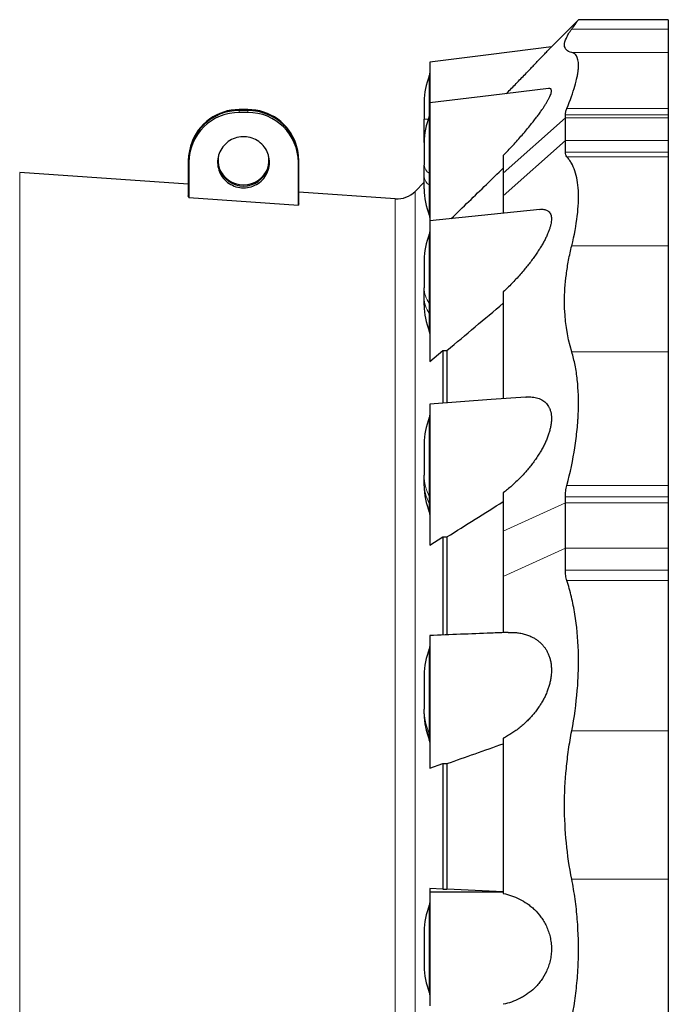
# Model space of a CAD drawing. Header units: millimetres. Extents: x 254 to 2565, y 151 to 2406.
# Tile 6 of 7: x 621 to 1002, y 1827 to 2406. Entities that reach past the tile are written whole.
import ezdxf

# ---------------------------------------------------------------- set-up
doc = ezdxf.new("R2010")
doc.units = ezdxf.units.MM

msp = doc.modelspace()

# ---------------------------------------------------------------- linework, layer by layer
at = {"color": 7, "linetype": 'Continuous', "lineweight": 25}
for p, q in [((949.27, 2405.94), (933.36, 2390.03)), ((1002.07, 2405.96), (949.27, 2405.96)), ((1002.07, 2405.96), (1002.07, 2400.43)), ((1002.07, 2400.43), (1002.07, 2386.62)), ((1002.07, 2386.62), (1002.07, 2353.73)), ((754.86, 2353.1), (749.86, 2353.1)), ((754.86, 2352.49), (749.86, 2352.49)), ((858.52, 2357.6), (858.52, 2347.36)), ((1002.07, 2353.73), (1002.07, 2350.02)), ((754.86, 2351.36), (749.86, 2351.36)), ((858.52, 2340.11), (858.52, 2347.36)), ((941.57, 2348.24), (941.57, 2350.02)), ((941.57, 2334.87), (941.57, 2348.24)), ((1002.07, 2350.02), (1002.07, 2348.24)), ((1002.07, 2348.24), (1002.07, 2334.87)), ((858.52, 2333.71), (858.52, 2340.11)), ((941.57, 2327.99), (941.57, 2334.87)), ((1002.07, 2334.87), (1002.07, 2327.99)), ((721.46, 2332.52), (721.21, 2331.73)), ((783.5, 2331.73), (783.25, 2332.52)), ((858.52, 2333.71), (858.52, 2320.31)), ((905.07, 2326.06), (905.07, 2315.7)), ((1002.07, 2327.99), (1002.07, 2325.23)), ((1002.07, 2325.23), (1002.07, 2272.98)), ((719.86, 2322.95), (719.86, 2302.27)), ((720.12, 2322.08), (720.12, 2301.35)), ((784.59, 2296.91), (784.59, 2322.08)), ((784.86, 2297.79), (784.86, 2322.95)), ((858.52, 2313.42), (858.52, 2320.31)), ((719.86, 2309.1), (620.75, 2316.03)), ((858.52, 2306.34), (858.52, 2313.42)), ((861.86, 2314.79), (861.86, 2287.7)), ((905.07, 2315.7), (905.07, 2302.34)), ((858.52, 2310.27), (853.19, 2304.95)), ((720.12, 2301.35), (784.59, 2296.91)), ((841.54, 2300.59), (784.86, 2304.56)), ((905.07, 2302.34), (905.07, 2292.18)), ((1002.07, 2272.98), (1002.07, 2210.52)), ((858.52, 2264.38), (858.52, 2248.13)), ((858.52, 2242.26), (858.52, 2248.13)), ((858.52, 2238.04), (858.52, 2242.26)), ((905.07, 2245.74), (905.07, 2182.94)), ((861.86, 2235.88), (861.86, 2204.89)), ((861.86, 2204.89), (869.48, 2211.31)), ((869.48, 2211.31), (869.48, 2180.29)), ((869.48, 2211.31), (871.96, 2211.3)), ((871.96, 2211.3), (871.96, 2180.48)), ((1002.07, 2210.52), (1002.07, 2131.91)), ((858.52, 2156.39), (858.52, 2137.87)), ((858.52, 2133.61), (858.52, 2137.87)), ((858.52, 2131.66), (858.52, 2133.61)), ((905.07, 2127.59), (905.07, 2105.01)), ((1002.07, 2131.91), (1002.07, 2125.31)), ((941.57, 2121.59), (941.57, 2125.31)), ((941.57, 2094.99), (941.57, 2121.59)), ((1002.07, 2125.31), (1002.07, 2121.59)), ((1002.07, 2121.59), (1002.07, 2094.99)), ((861.86, 2120.09), (861.86, 2096.84)), ((905.07, 2105.01), (905.07, 2078.41)), ((861.86, 2096.84), (869.48, 2101.64)), ((869.48, 2101.64), (869.48, 2043.93)), ((869.48, 2101.64), (871.96, 2101.62)), ((871.96, 2101.62), (871.96, 2044.03)), ((941.57, 2082.07), (941.57, 2094.99)), ((1002.07, 2094.99), (1002.07, 2082.07)), ((1002.07, 2082.07), (1002.07, 2075.96)), ((905.07, 2078.41), (905.07, 2045.32)), ((1002.07, 2075.96), (1002.07, 1987.48)), ((858.52, 2020.31), (858.52, 2000.34)), ((858.52, 1998.1), (858.52, 2000.34)), ((858.52, 1997.6), (858.52, 1998.1)), ((1002.07, 1987.48), (1002.07, 1900.24)), ((905.07, 1983.17), (905.07, 1891.86)), ((861.86, 1978.77), (861.86, 1965.53)), ((861.86, 1965.53), (869.48, 1968.24)), ((869.48, 1968.24), (871.96, 1968.22)), ((869.48, 1968.24), (869.48, 1894.31)), ((871.96, 1968.22), (871.96, 1894.33)), ((1002.07, 1900.24), (1002.07, 1805.94)), ((869.48, 1894.31), (861.86, 1894.67)), ((861.86, 1894.67), (861.86, 1892.73)), ((861.86, 1892.73), (905.07, 1892.75)), ((869.48, 1894.31), (871.96, 1894.33)), ((858.52, 1869.47), (858.52, 1849))]:
    msp.add_line(p, q, dxfattribs=at)
at = {"color": 8, "linetype": 'Continuous', "lineweight": 18}
for p, q in [((1002.07, 2400.43), (945.32, 2400.43)), ((1002.07, 2386.62), (945.32, 2386.62)), ((861.55, 2372.89), (861.55, 2349)), ((749.86, 2353.1), (749.86, 2352.49)), ((749.86, 2351.36), (749.86, 2352.49)), ((754.86, 2353.1), (754.86, 2352.49)), ((754.86, 2351.36), (754.86, 2352.49)), ((1002.07, 2353.73), (942.47, 2353.73)), ((860.92, 2347.36), (858.52, 2347.36)), ((861.55, 2349), (861.55, 2315.59)), ((905.07, 2315.7), (941.57, 2348.24)), ((1002.07, 2350.02), (941.57, 2350.02)), ((1002.07, 2348.24), (941.57, 2348.24)), ((859.03, 2340.11), (858.52, 2340.11)), ((905.07, 2302.34), (941.57, 2334.87)), ((1002.07, 2334.87), (941.57, 2334.87)), ((1002.07, 2327.99), (941.57, 2327.99)), ((1002.07, 2325.23), (942.47, 2325.23)), ((720.12, 2322.08), (719.86, 2322.95)), ((784.59, 2322.08), (784.86, 2322.95)), ((620.75, 2316.03), (620.75, 1402.45)), ((861.55, 2315.59), (861.55, 2308.69)), ((861.55, 2308.69), (861.55, 2291.06)), ((841.54, 2300.59), (841.54, 1417.89)), ((853.19, 2304.95), (853.19, 1413.53)), ((861.55, 2279.66), (861.55, 2239.14)), ((1002.07, 2272.98), (945.32, 2272.98)), ((861.55, 2239.14), (861.55, 2233.28)), ((861.55, 2233.28), (861.55, 2222.76)), ((1002.07, 2210.52), (945.32, 2210.52)), ((861.55, 2171.67), (861.55, 2125.51)), ((1002.07, 2131.91), (942.47, 2131.91)), ((861.55, 2125.51), (861.55, 2121.24)), ((861.55, 2121.24), (861.55, 2116.37)), ((905.07, 2105.01), (941.57, 2121.59)), ((1002.07, 2125.31), (941.57, 2125.31)), ((1002.07, 2121.59), (941.57, 2121.59)), ((905.07, 2078.41), (941.57, 2094.99)), ((1002.07, 2094.99), (941.57, 2094.99)), ((1002.07, 2082.07), (941.57, 2082.07)), ((1002.07, 2075.96), (942.47, 2075.96)), ((861.55, 2035.6), (861.55, 1985.81)), ((1002.07, 1987.48), (945.32, 1987.48)), ((861.55, 1985.81), (861.55, 1983.57)), ((861.55, 1983.57), (861.55, 1982.32)), ((1002.07, 1900.24), (945.32, 1900.24)), ((861.55, 1884.76), (861.55, 1833.72))]:
    msp.add_line(p, q, dxfattribs=at)
at = {"color": 7, "linetype": 'Continuous', "lineweight": 25, "flags": 128}
for points in [[(933.36, 2390.04), (897.88, 2385.51), (861.86, 2380.9)], [(931.59, 2365.49), (897.88, 2361.39), (861.86, 2357.01)], [(752.36, 2307.05), (753.48, 2307.09), (754.6, 2307.21), (755.71, 2307.42), (756.8, 2307.7), (757.87, 2308.06), (758.91, 2308.5), (759.91, 2309.02), (760.86, 2309.6), (761.78, 2310.25), (762.64, 2310.97), (763.44, 2311.75), (764.19, 2312.58), (764.87, 2313.47), (765.48, 2314.4), (766.02, 2315.38), (766.48, 2316.39), (766.87, 2317.43), (767.18, 2318.5), (767.41, 2319.59), (767.55, 2320.69), (767.62, 2321.8), (767.6, 2322.91), (767.49, 2324.02), (767.3, 2325.11), (767.04, 2326.19), (766.69, 2327.25), (766.26, 2328.28), (765.76, 2329.27), (765.18, 2330.23), (764.54, 2331.14), (763.82, 2332), (763.05, 2332.8), (762.21, 2333.55), (761.33, 2334.24), (760.39, 2334.86), (759.41, 2335.41), (758.39, 2335.88), (757.34, 2336.28), (756.26, 2336.61), (755.16, 2336.85), (754.05, 2337.02), (752.92, 2337.1), (751.79, 2337.1), (750.67, 2337.02), (749.55, 2336.85), (748.45, 2336.61), (747.37, 2336.28), (746.32, 2335.88), (745.3, 2335.41), (744.32, 2334.86), (743.39, 2334.24), (742.5, 2333.55), (741.66, 2332.8), (740.89, 2332), (740.18, 2331.14), (739.53, 2330.23), (738.96, 2329.27), (738.45, 2328.28), (738.03, 2327.25), (737.68, 2326.19), (737.41, 2325.11), (737.22, 2324.02), (737.12, 2322.91), (737.1, 2321.8), (737.16, 2320.69), (737.31, 2319.59), (737.53, 2318.5), (737.84, 2317.43), (738.23, 2316.39), (738.69, 2315.38), (739.23, 2314.4), (739.85, 2313.47), (740.53, 2312.58), (741.27, 2311.75), (742.07, 2310.97), (742.94, 2310.25), (743.85, 2309.6), (744.81, 2309.02), (745.81, 2308.5), (746.84, 2308.06), (747.91, 2307.7), (749, 2307.42), (750.11, 2307.21), (751.23, 2307.09), (752.36, 2307.05)], [(926.45, 2294.36), (897.88, 2291.4), (861.86, 2287.68)], [(918.34, 2183.93), (897.88, 2182.4), (861.86, 2179.69)]]:
    msp.add_lwpolyline(points, dxfattribs=at)
at = {"color": 7, "linetype": 'Continuous', "lineweight": 25}
for centre, radius, start, end in [((898.52, 2357.6), 40, 157.53373, 180), ((857.86, 2374.41), 4, 337.53373, 0), ((749.63, 2322.72), 29.77, 89.55921, 179.56369), ((749.71, 2323.42), 29.68, 89.72665, 162.14713), ((755, 2323.42), 29.68, 17.85287, 90.27335), ((755.08, 2322.71), 29.78, 0.4475, 90.42959), ((749.63, 2321.85), 29.51, 89.55921, 179.56369), ((755.08, 2321.85), 29.52, 0.4475, 90.42959), ((898.52, 2333.71), 40, 157.53373, 180), ((857.86, 2350.52), 4, 337.53373, 0), ((752.36, 2323.05), 14.96, 164.90892, 15.09108), ((752.29, 2324.03), 15.25, 199.45566, 270.25004), ((752.43, 2324.02), 15.24, 269.73813, 340.55617), ((898.52, 2306.34), 40, 180, 202.46627), ((842.59, 2315.56), 15, 266, 315), ((857.86, 2289.53), 4, 0, 22.46627), ((898.52, 2264.38), 40, 157.53373, 180), ((857.86, 2281.19), 4, 337.53373, 0), ((898.52, 2238.04), 40, 180, 202.46627), ((857.86, 2221.23), 4, 0, 22.46627), ((857.86, 2173.2), 4, 337.53373, 0), ((898.52, 2156.39), 40, 157.53373, 180), ((898.52, 2131.66), 40, 180, 202.46627), ((857.86, 2114.84), 4, 0, 22.46627), ((898.52, 2020.31), 40, 157.53373, 180), ((857.86, 2037.13), 4, 337.53373, 0), ((898.52, 1997.6), 40, 180, 202.46627), ((857.86, 1980.79), 4, 0, 22.46627), ((898.52, 1869.47), 40, 157.53373, 180), ((857.86, 1886.29), 4, 337.53373, 0), ((898.52, 1849), 40, 180, 202.46627), ((857.86, 1832.19), 4, 0, 22.46627)]:
    msp.add_arc(centre, radius, start, end, dxfattribs=at)
at = {"color": 8, "linetype": 'Continuous', "lineweight": 18}
for centre, radius, start, end in [((864.77, 2320.99), 6.29, 186.21445, 239.24356), ((864.77, 2314.1), 6.29, 186.21445, 239.24356), ((861.23, 2315.05), 0.629, 6.21445, 59.24356), ((861.23, 2308.15), 0.629, 6.21445, 59.24356), ((874.1, 2248.38), 15.58, 180.95233, 216.38679), ((874.1, 2242.52), 15.58, 180.95233, 216.38679), ((860.3, 2238.22), 1.56, 0.95233, 36.38679), ((860.3, 2232.35), 1.56, 0.95233, 36.38679), ((885.63, 2137.97), 27.11, 180.20992, 207.37575), ((885.63, 2133.71), 27.11, 180.20992, 207.37575), ((859.15, 2124.26), 2.71, 0.20992, 27.37575), ((859.15, 2120), 2.71, 0.20992, 27.37575), ((894.95, 2000.37), 36.44, 180.03672, 203.55408), ((894.95, 1998.13), 36.44, 180.03672, 203.55408), ((858.21, 1984.35), 3.64, 0.03672, 23.55408), ((858.21, 1982.11), 3.64, 0.03672, 23.55408)]:
    msp.add_arc(centre, radius, start, end, dxfattribs=at)
at = {"color": 7, "linetype": 'Continuous', "lineweight": 25}
for centre, major_axis, start_param, end_param in [((719.77, 1859.53), (-4.1, 449.86), 6.093401, 6.104516), ((784.77, 1858.96), (4.06, 445.32), 0.17134, 0.182568)]:
    msp.add_ellipse(centre, major_axis=major_axis, ratio=0.051608, start_param=start_param, end_param=end_param, dxfattribs=at)
for points, knots in [([(945.32, 2400.43), (945.64, 2400.88), (946.28, 2401.77), (947.09, 2402.89), (947.78, 2403.85), (948.35, 2404.65), (948.79, 2405.26), (949.1, 2405.69), (949.27, 2405.93), (949.27, 2405.93), (949.27, 2405.94)], [0, 0, 0, 0, 0.127322, 0.254752, 0.382177, 0.509495, 0.640494, 0.771616, 0.902737, 1, 1, 1, 1]), ([(945.32, 2386.62), (942.51, 2387.3), (941.08, 2388.79), (941.07, 2392.24), (941.42, 2393.6), (942.31, 2395.55), (942.51, 2395.96), (942.96, 2396.79), (943.2, 2397.22), (944, 2398.54), (944.62, 2399.46), (945.32, 2400.43)], [0, 0, 0, 0, 0.5, 0.5, 0.75, 0.75, 0.8125, 0.8125, 0.875, 0.875, 1, 1, 1, 1]), ([(906.84, 2362.48), (907.18, 2362.82), (908.44, 2364.11), (910.61, 2366.32), (913.34, 2369.13), (916.04, 2371.92), (918.7, 2374.67), (921.02, 2377.07), (922.99, 2379.13), (924.67, 2380.88), (926.27, 2382.56), (927.68, 2384.04), (928.91, 2385.33), (929.96, 2386.43), (930.91, 2387.43), (931.67, 2388.24), (932.26, 2388.86), (932.7, 2389.33), (933.05, 2389.7), (933.27, 2389.93), (933.38, 2390.04), (933.36, 2390.03), (933.36, 2390.03)], [0, 0, 0, 0, 0.027135, 0.101741, 0.176287, 0.253228, 0.330241, 0.407142, 0.461254, 0.51536, 0.570437, 0.625504, 0.670168, 0.714826, 0.760633, 0.806431, 0.841687, 0.876939, 0.913161, 0.94938, 0.984676, 1, 1, 1, 1]), ([(942.47, 2353.73), (944.44, 2358.6), (945.98, 2362.99), (947.67, 2368.82), (948.13, 2370.65), (948.65, 2373.19), (948.8, 2374), (948.97, 2375.18), (949.03, 2375.56), (949.12, 2376.3), (949.16, 2376.67), (949.43, 2379.84), (949.23, 2382.04), (948.26, 2384.45), (947.83, 2385.1), (947.01, 2385.84), (946.71, 2386.05), (946.05, 2386.39), (945.7, 2386.52), (945.32, 2386.62)], [0, 0, 0, 0, 0.25, 0.25, 0.375, 0.375, 0.4375, 0.4375, 0.46875, 0.46875, 0.5, 0.5, 0.75, 0.75, 0.875, 0.875, 0.9375, 0.9375, 1, 1, 1, 1]), ([(861.86, 2380.9), (861.86, 2380.88), (861.86, 2380.84), (861.86, 2380.47), (861.86, 2379.89), (861.86, 2379.07), (861.86, 2378.02), (861.86, 2376.75), (861.86, 2375.28), (861.86, 2373.62), (861.86, 2371.76), (861.86, 2369.72), (861.86, 2367.54), (861.86, 2365.22), (861.86, 2362.75), (861.86, 2360.16), (861.86, 2358.26), (861.86, 2357.22), (861.86, 2357.08)], [0, 0, 0, 0, 0.064844, 0.131848, 0.196997, 0.262147, 0.329192, 0.396237, 0.461353, 0.526469, 0.593477, 0.660485, 0.725576, 0.790666, 0.857644, 0.924623, 0.989852, 1, 1, 1, 1]), ([(905.07, 2326.06), (906.01, 2327.04), (907.9, 2329), (910.69, 2332), (913.45, 2335.04), (916.14, 2338.1), (918.75, 2341.17), (921.04, 2343.96), (923.01, 2346.44), (924.69, 2348.63), (926.29, 2350.79), (927.69, 2352.78), (928.92, 2354.59), (929.97, 2356.24), (930.92, 2357.81), (931.75, 2359.32), (932.44, 2360.73), (932.96, 2362.02), (933.29, 2363.14), (933.41, 2364.05), (933.31, 2364.75), (933.02, 2365.23), (932.53, 2365.47), (932.05, 2365.55), (931.69, 2365.49), (931.59, 2365.47)], [0, 0, 0, 0, 0.06063, 0.121516, 0.182472, 0.243356, 0.304074, 0.364591, 0.408347, 0.452199, 0.496016, 0.539725, 0.575965, 0.61232, 0.648639, 0.684829, 0.72301, 0.761294, 0.799445, 0.837751, 0.876197, 0.91451, 0.950512, 0.986616, 1, 1, 1, 1]), ([(861.86, 2356.99), (861.86, 2356.98), (861.86, 2356.98), (861.86, 2356.7), (861.86, 2356.18), (861.86, 2355.43), (861.86, 2354.44), (861.86, 2353.23), (861.86, 2351.82), (861.86, 2350.21), (861.86, 2348.4), (861.86, 2346.4), (861.86, 2344.26), (861.86, 2341.98), (861.86, 2339.54), (861.86, 2336.99), (861.86, 2334.36), (861.86, 2331.66), (861.86, 2328.88), (861.86, 2326.05), (861.86, 2323.24), (861.86, 2320.42), (861.86, 2317.59), (861.86, 2315.73), (861.86, 2314.79)], [0, 0, 0, 0, 0.032475, 0.079145, 0.12451, 0.169874, 0.216556, 0.263238, 0.308628, 0.354018, 0.400729, 0.44744, 0.492806, 0.538173, 0.584858, 0.631543, 0.676892, 0.72224, 0.768905, 0.815569, 0.861015, 0.90646, 0.95323, 1, 1, 1, 1]), ([(941.57, 2350.02), (941.57, 2350.53), (941.65, 2351.09), (941.95, 2352.33), (942.18, 2353), (942.47, 2353.73)], [0, 0, 0, 0, 0.5, 0.5, 1, 1, 1, 1]), ([(942.47, 2325.23), (942.18, 2325.55), (941.95, 2325.94), (941.65, 2326.86), (941.57, 2327.39), (941.57, 2327.99)], [0, 0, 0, 0, 0.5, 0.5, 1, 1, 1, 1]), ([(945.32, 2272.98), (946.84, 2279.21), (947.92, 2285.03), (948.9, 2293.12), (949.11, 2295.72), (949.27, 2299.44), (949.29, 2300.66), (949.28, 2302.44), (949.27, 2303.03), (949.24, 2304.18), (949.22, 2304.75), (948.94, 2309.77), (948.25, 2313.65), (946.57, 2318.64), (945.9, 2320.16), (944.73, 2322.23), (944.31, 2322.88), (943.43, 2324.11), (942.96, 2324.69), (942.47, 2325.23)], [0, 0, 0, 0, 0.25, 0.25, 0.375, 0.375, 0.4375, 0.4375, 0.46875, 0.46875, 0.5, 0.5, 0.75, 0.75, 0.875, 0.875, 0.9375, 0.9375, 1, 1, 1, 1]), ([(874.5, 2288.99), (881.38, 2295.66), (891.56, 2305.56), (901.76, 2315.45), (905.07, 2318.66)], [0, 0, 0, 0, 0.674676, 1, 1, 1, 1]), ([(926.45, 2294.35), (926.89, 2294.39), (927.74, 2294.46), (928.9, 2294.37), (929.96, 2294.15), (930.9, 2293.77), (931.74, 2293.2), (932.43, 2292.42), (932.96, 2291.42), (933.29, 2290.22), (933.41, 2288.8), (933.31, 2287.2), (933.02, 2285.47), (932.54, 2283.66), (931.91, 2281.8), (931.11, 2279.82), (930.15, 2277.73), (929.03, 2275.56), (927.8, 2273.37), (926.39, 2271.06), (924.81, 2268.62), (923.04, 2266.08), (921.18, 2263.57), (919.27, 2261.11), (917.19, 2258.57), (914.94, 2255.95), (912.53, 2253.27), (910.08, 2250.68), (907.59, 2248.16), (905.91, 2246.54), (905.07, 2245.74)], [0, 0, 0, 0, 0.031991, 0.062752, 0.09361, 0.124437, 0.155154, 0.187602, 0.220137, 0.252559, 0.285116, 0.317793, 0.350356, 0.380886, 0.411503, 0.442055, 0.475107, 0.508276, 0.541482, 0.574584, 0.613716, 0.652962, 0.692284, 0.731601, 0.770793, 0.81656, 0.862413, 0.908315, 0.954203, 1, 1, 1, 1]), ([(861.86, 2287.65), (861.86, 2287.66), (861.86, 2287.68), (861.86, 2287.46), (861.86, 2287.02), (861.86, 2286.33), (861.86, 2285.4), (861.86, 2284.25), (861.86, 2282.9), (861.86, 2281.34), (861.86, 2279.58), (861.86, 2277.63), (861.86, 2275.54), (861.86, 2273.29), (861.86, 2270.89), (861.86, 2268.36), (861.86, 2265.76), (861.86, 2263.08), (861.86, 2260.31), (861.86, 2257.49), (861.86, 2254.68), (861.86, 2251.87), (861.86, 2249.04), (861.86, 2246.25), (861.86, 2243.54), (861.86, 2240.9), (861.86, 2238.32), (861.86, 2236.69), (861.86, 2235.88)], [0, 0, 0, 0, 0.016951, 0.056803, 0.095519, 0.134235, 0.174075, 0.213915, 0.25264, 0.291366, 0.331216, 0.371065, 0.409812, 0.448559, 0.488434, 0.528309, 0.567036, 0.605763, 0.645615, 0.685468, 0.72418, 0.762891, 0.802726, 0.842561, 0.881355, 0.92015, 0.960075, 1, 1, 1, 1]), ([(945.32, 2210.52), (942.51, 2219.69), (941.08, 2229.49), (941.07, 2245.14), (941.42, 2250.51), (942.31, 2257.43), (942.51, 2258.83), (942.96, 2261.62), (943.2, 2263.03), (944, 2267.26), (944.62, 2270.11), (945.32, 2272.98)], [0, 0, 0, 0, 0.5, 0.5, 0.75, 0.75, 0.8125, 0.8125, 0.875, 0.875, 1, 1, 1, 1]), ([(942.47, 2131.91), (944.44, 2139.49), (945.98, 2146.9), (947.67, 2157.72), (948.13, 2161.28), (948.65, 2166.55), (948.8, 2168.29), (948.97, 2170.89), (949.03, 2171.75), (949.12, 2173.46), (949.16, 2174.31), (949.43, 2181.89), (949.23, 2188.2), (948.26, 2197.05), (947.83, 2199.9), (947.01, 2204.02), (946.71, 2205.37), (946.05, 2207.99), (945.7, 2209.27), (945.32, 2210.52)], [0, 0, 0, 0, 0.25, 0.25, 0.375, 0.375, 0.4375, 0.4375, 0.46875, 0.46875, 0.5, 0.5, 0.75, 0.75, 0.875, 0.875, 0.9375, 0.9375, 1, 1, 1, 1]), ([(861.86, 2179.67), (861.86, 2179.68), (861.86, 2179.72), (861.86, 2179.55), (861.86, 2179.18), (861.86, 2178.55), (861.86, 2177.69), (861.86, 2176.6), (861.86, 2175.3), (861.86, 2173.8), (861.86, 2172.09), (861.86, 2170.2), (861.86, 2168.14), (861.86, 2165.94), (861.86, 2163.57), (861.86, 2161.08), (861.86, 2158.51), (861.86, 2155.84), (861.86, 2153.09), (861.86, 2150.28), (861.86, 2147.47), (861.86, 2144.65), (861.86, 2141.82), (861.86, 2139.02), (861.86, 2136.29), (861.86, 2133.64), (861.86, 2131.05), (861.86, 2128.56), (861.86, 2126.22), (861.86, 2124.03), (861.86, 2121.95), (861.86, 2120.71), (861.86, 2120.09)], [0, 0, 0, 0, 0.005308, 0.040081, 0.073865, 0.107649, 0.142414, 0.17718, 0.210955, 0.24473, 0.279485, 0.31424, 0.348023, 0.381806, 0.41657, 0.451334, 0.485136, 0.518938, 0.553723, 0.588509, 0.622293, 0.656078, 0.690844, 0.72561, 0.759382, 0.793153, 0.827904, 0.862654, 0.896498, 0.930341, 0.96517, 1, 1, 1, 1]), ([(918.34, 2183.92), (918.46, 2183.93), (919.45, 2184.05), (920.99, 2184.02), (922.97, 2183.85), (924.66, 2183.52), (926.26, 2183.02), (927.67, 2182.36), (928.9, 2181.57), (929.96, 2180.68), (930.9, 2179.63), (931.74, 2178.39), (932.43, 2176.93), (932.96, 2175.26), (933.29, 2173.42), (933.41, 2171.4), (933.31, 2169.24), (933.02, 2167.04), (932.54, 2164.81), (931.91, 2162.59), (931.11, 2160.31), (930.15, 2157.97), (929.03, 2155.6), (927.8, 2153.28), (926.39, 2150.86), (924.81, 2148.39), (923.04, 2145.86), (921.18, 2143.42), (919.27, 2141.08), (917.19, 2138.71), (914.94, 2136.33), (912.53, 2133.95), (910.08, 2131.7), (907.59, 2129.57), (905.91, 2128.25), (905.07, 2127.59)], [0, 0, 0, 0, 0.006109, 0.049661, 0.081326, 0.113062, 0.144772, 0.176404, 0.202576, 0.22883, 0.255058, 0.281193, 0.3088, 0.336481, 0.364066, 0.391766, 0.419568, 0.447274, 0.473249, 0.499298, 0.525292, 0.553414, 0.581634, 0.609886, 0.63805, 0.671344, 0.704735, 0.738191, 0.771642, 0.804987, 0.843927, 0.882939, 0.921993, 0.961036, 1, 1, 1, 1]), ([(941.57, 2125.31), (941.57, 2126.37), (941.65, 2127.45), (941.95, 2129.65), (942.18, 2130.77), (942.47, 2131.91)], [0, 0, 0, 0, 0.5, 0.5, 1, 1, 1, 1]), ([(942.47, 2075.96), (942.18, 2076.89), (941.95, 2077.86), (941.65, 2079.9), (941.57, 2080.96), (941.57, 2082.07)], [0, 0, 0, 0, 0.5, 0.5, 1, 1, 1, 1]), ([(945.32, 1987.48), (946.84, 1995.46), (947.92, 2003.36), (948.9, 2015.11), (949.11, 2019), (949.27, 2024.82), (949.29, 2026.75), (949.28, 2029.65), (949.27, 2030.61), (949.24, 2032.52), (949.22, 2033.47), (948.94, 2041.99), (948.25, 2049.23), (946.57, 2059.63), (945.9, 2063.02), (944.73, 2067.99), (944.31, 2069.62), (943.43, 2072.83), (942.96, 2074.41), (942.47, 2075.96)], [0, 0, 0, 0, 0.25, 0.25, 0.375, 0.375, 0.4375, 0.4375, 0.46875, 0.46875, 0.5, 0.5, 0.75, 0.75, 0.875, 0.875, 0.9375, 0.9375, 1, 1, 1, 1]), ([(907.85, 2045.43), (904.53, 2045.3), (889.2, 2044.69), (873.87, 2044.09), (861.86, 2043.62)], [0, 0, 0, 0, 0.216643, 1, 1, 1, 1]), ([(907.85, 2045.43), (907.86, 2045.43), (908.81, 2045.51), (910.68, 2045.47), (913.42, 2045.28), (916.11, 2044.84), (918.71, 2044.14), (921, 2043.26), (922.97, 2042.27), (924.66, 2041.21), (926.26, 2039.98), (927.67, 2038.64), (928.9, 2037.22), (929.96, 2035.75), (930.9, 2034.13), (931.74, 2032.33), (932.43, 2030.34), (932.96, 2028.17), (933.29, 2025.86), (933.41, 2023.44), (933.31, 2020.95), (933.02, 2018.47), (932.54, 2016.04), (931.91, 2013.7), (931.11, 2011.33), (930.15, 2008.98), (929.03, 2006.64), (927.8, 2004.4), (926.39, 2002.13), (924.81, 1999.85), (923.04, 1997.58), (921.18, 1995.46), (919.27, 1993.46), (917.19, 1991.5), (914.94, 1989.59), (912.53, 1987.74), (910.08, 1986.05), (907.59, 1984.52), (905.91, 1983.62), (905.07, 1983.17)], [0, 0, 0, 0, 0.000478, 0.037938, 0.075442, 0.112901, 0.15026, 0.187495, 0.214568, 0.2417, 0.268812, 0.295856, 0.318232, 0.340679, 0.363102, 0.385447, 0.40905, 0.432716, 0.4563, 0.479982, 0.503752, 0.527439, 0.549647, 0.571918, 0.594142, 0.618185, 0.642313, 0.666467, 0.690546, 0.719011, 0.747559, 0.776163, 0.804763, 0.833271, 0.866563, 0.899918, 0.933307, 0.966687, 1, 1, 1, 1]), ([(861.86, 2043.6), (861.86, 2043.59), (861.86, 2043.56), (861.86, 2043.23), (861.86, 2042.67), (861.86, 2041.87), (861.86, 2040.84), (861.86, 2039.61), (861.86, 2038.16), (861.86, 2036.51), (861.86, 2034.66), (861.86, 2032.65), (861.86, 2030.49), (861.86, 2028.16), (861.86, 2025.7), (861.86, 2023.15), (861.86, 2020.52), (861.86, 2017.78), (861.86, 2014.98), (861.86, 2012.18), (861.86, 2009.36), (861.86, 2006.52), (861.86, 2003.71), (861.86, 2000.97), (861.86, 1998.29), (861.86, 1995.67), (861.86, 1993.15), (861.86, 1990.78), (861.86, 1988.55), (861.86, 1986.44), (861.86, 1984.51), (861.86, 1982.77), (861.86, 1981.23), (861.86, 1979.87), (861.86, 1979.13), (861.86, 1978.77)], [0, 0, 0, 0, 0.027518, 0.057471, 0.087425, 0.118249, 0.149074, 0.179022, 0.20897, 0.239788, 0.270606, 0.300546, 0.330486, 0.361295, 0.392104, 0.422051, 0.451998, 0.482815, 0.513632, 0.543595, 0.57356, 0.604395, 0.635231, 0.66518, 0.695128, 0.725947, 0.756766, 0.786702, 0.816639, 0.847444, 0.878249, 0.90825, 0.93825, 0.969125, 1, 1, 1, 1]), ([(945.32, 1900.24), (942.51, 1914.4), (941.08, 1928.77), (941.07, 1950.63), (941.42, 1957.97), (942.31, 1967.21), (942.51, 1969.06), (942.96, 1972.76), (943.2, 1974.61), (944, 1980.14), (944.62, 1983.81), (945.32, 1987.48)], [0, 0, 0, 0, 0.5, 0.5, 0.75, 0.75, 0.8125, 0.8125, 0.875, 0.875, 1, 1, 1, 1]), ([(942.47, 1805.94), (944.44, 1813.34), (945.98, 1820.93), (947.67, 1832.61), (948.13, 1836.55), (948.65, 1842.53), (948.8, 1844.54), (948.97, 1847.57), (949.03, 1848.58), (949.12, 1850.6), (949.16, 1851.61), (949.43, 1860.69), (949.23, 1868.7), (948.26, 1880.63), (947.83, 1884.59), (947.01, 1890.5), (946.71, 1892.47), (946.05, 1896.38), (945.7, 1898.32), (945.32, 1900.24)], [0, 0, 0, 0, 0.25, 0.25, 0.375, 0.375, 0.4375, 0.4375, 0.46875, 0.46875, 0.5, 0.5, 0.75, 0.75, 0.875, 0.875, 0.9375, 0.9375, 1, 1, 1, 1]), ([(861.86, 1892.73), (861.86, 1892.63), (861.86, 1892.05), (861.86, 1890.03), (861.86, 1886.91), (861.86, 1882.74), (861.86, 1877.68), (861.86, 1871.91), (861.86, 1865.68), (861.86, 1861.38), (861.86, 1857.14), (861.86, 1852.88), (861.86, 1846.65), (861.86, 1840.84), (861.86, 1835.73), (861.86, 1831.54), (861.86, 1828.41), (861.86, 1826.42), (861.86, 1825.85), (861.86, 1825.75)], [0.4496372, 0.4496372, 0.4496372, 0.4496372, 0.4721272, 0.4946172, 0.5171072, 0.5395973, 0.5620873, 0.5845773, 0.6070674, 0.6295574, 0.6295574, 0.6516854, 0.6738134, 0.6959414, 0.7180693, 0.7401973, 0.7623253, 0.7844533, 0.8065813, 0.8065813, 0.8065813, 0.8065813]), ([(905.07, 1891.86), (906.71, 1891.51), (908.33, 1891.06), (911.5, 1889.96), (913.06, 1889.31), (916.13, 1887.77), (917.63, 1886.88), (919.84, 1885.35), (920.56, 1884.8), (921.99, 1883.63), (922.69, 1883.01), (924.73, 1881.05), (926.01, 1879.6), (927.5, 1877.56), (927.79, 1877.14), (928.36, 1876.28), (928.64, 1875.85), (929.43, 1874.51), (929.93, 1873.58), (930.84, 1871.63), (931.26, 1870.61), (931.81, 1869.02), (931.99, 1868.48), (932.3, 1867.38), (932.44, 1866.83), (932.83, 1865.15), (933.03, 1864.01), (933.24, 1862.25), (933.29, 1861.66), (933.36, 1860.47), (933.38, 1859.88), (933.38, 1858.11), (933.31, 1856.94), (933.12, 1855.19), (933.04, 1854.6), (932.84, 1853.44), (932.73, 1852.87), (932.34, 1851.19), (932.03, 1850.09), (931.3, 1847.97), (930.88, 1846.94), (929.51, 1844), (928.45, 1842.23), (926.67, 1839.78), (926.05, 1839), (924.77, 1837.53), (924.11, 1836.84), (922.09, 1834.88), (920.67, 1833.73), (918.46, 1832.18), (917.71, 1831.69), (916.19, 1830.78), (915.43, 1830.36), (913.1, 1829.19), (911.53, 1828.53), (908.34, 1827.42), (906.71, 1826.97), (905.07, 1826.62)], [0, 0, 0, 0, 0.0625, 0.0625, 0.125, 0.125, 0.1875, 0.1875, 0.21875, 0.21875, 0.25, 0.25, 0.3125, 0.3125, 0.328125, 0.328125, 0.34375, 0.34375, 0.375, 0.375, 0.40625, 0.40625, 0.421875, 0.421875, 0.4375, 0.4375, 0.46875, 0.46875, 0.484375, 0.484375, 0.5, 0.5, 0.53125, 0.53125, 0.546875, 0.546875, 0.5625, 0.5625, 0.59375, 0.59375, 0.625, 0.625, 0.6875, 0.6875, 0.71875, 0.71875, 0.75, 0.75, 0.8125, 0.8125, 0.84375, 0.84375, 0.875, 0.875, 0.9375, 0.9375, 1, 1, 1, 1])]:
    msp.add_open_spline(points, degree=3, knots=knots, dxfattribs=at)
for points in [[(871.96, 2211.3), (882.99, 2220.58), (894.03, 2229.86), (905.07, 2239.14)], [(871.96, 2101.62), (882.99, 2108.56), (894.03, 2115.5), (905.07, 2122.43)], [(871.96, 1968.22), (882.99, 1972.14), (894.03, 1976.05), (905.07, 1979.96)], [(905.07, 1892.78), (894.03, 1893.3), (882.99, 1893.81), (871.96, 1894.33)]]:
    msp.add_open_spline(points, degree=3, dxfattribs=at)

doc.saveas('drawing.dxf')
